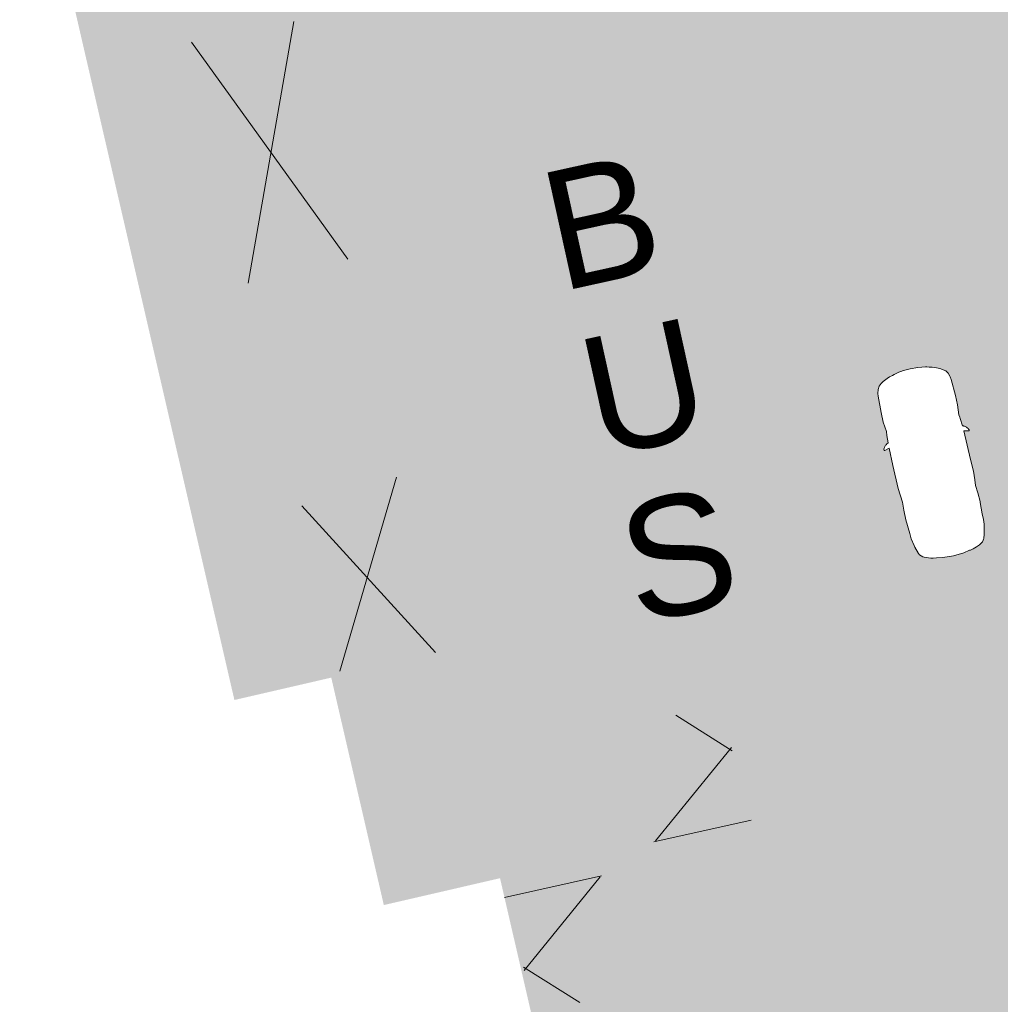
# Model space of a CAD drawing. Header units: metres. Extents: x -862 to 1262, y -354 to 644.
# Tile 209 of 256: x -317 to -293, y 329 to 354. Entities that reach past the tile are written whole.
import ezdxf

# ---------------------------------------------------------------- set-up
doc = ezdxf.new("R2010")
doc.units = ezdxf.units.M
doc.header["$LTSCALE"] = 0.5
doc.set_wipeout_variables(frame=1)
doc.layers.add('BPR_Verkehr_220520', color=7, linetype='Continuous')
doc.styles.add('Arial', font='arial.ttf')

# ---------------------------------------------------------------- blocks, each defined once
blk = doc.blocks.new('Fz_bmw_X5_2011_D-2')
at = {"color": 255, "linetype": 'Continuous', "lineweight": 5, "transparency": 33554687}
blk.add_wipeout([(2.185669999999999, -3.6133099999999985), (2.1640099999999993, -3.575199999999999), (2.1255999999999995, -3.53313), (2.094909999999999, -3.4908300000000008), (2.0694099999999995, -3.468309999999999), (2.0430899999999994, -3.44825), (2.01619, -3.430439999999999), (1.9889599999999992, -3.4147), (1.9616399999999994, -3.4008000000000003), (1.9344799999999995, -3.38856), (1.9177799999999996, -3.383589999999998), (1.8946899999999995, -3.005600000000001), (1.8883699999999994, -2.9398000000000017), (1.8660799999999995, -2.8137399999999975), (1.9198199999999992, -2.30358), (1.924889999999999, -1.8180300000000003), (1.8824699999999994, -0.9809399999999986), (1.8647399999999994, -0.8367199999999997), (1.8586899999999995, -0.806519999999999), (1.8071799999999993, -0.6463699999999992), (1.7200599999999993, -0.5048000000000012), (1.4663999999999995, -0.3167099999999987), (1.2294999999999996, -0.21199999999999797), (1.097979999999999, -0.16646999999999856), (0.9474299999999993, -0.1268799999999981), (0.8481399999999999, -0.09244999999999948), (0.7763799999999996, -0.07655999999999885), (0.587629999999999, -0.04262999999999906), (0.3946699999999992, -0.01875000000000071), (0, 0), (-0.19841000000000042, -0.0046400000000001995), (-0.39453000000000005, -0.018739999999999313), (-0.43227000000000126, -0.022599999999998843), (-0.5873999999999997, -0.04260000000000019), (-0.7760600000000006, -0.07650999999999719), (-0.8480200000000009, -0.09244999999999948), (-0.9469700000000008, -0.1268799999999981), (-1.0975200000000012, -0.16646999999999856), (-1.2370600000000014, -0.21260999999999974), (-1.4659400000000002, -0.3167099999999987), (-1.5892400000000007, -0.38613999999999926), (-1.7198100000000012, -0.5048000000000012), (-1.8069200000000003, -0.6463699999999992), (-1.8644900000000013, -0.8367199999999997), (-1.8822200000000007, -0.9809399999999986), (-1.9246400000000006, -1.8180300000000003), (-1.9195700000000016, -2.30358), (-1.8658300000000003, -2.8137399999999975), (-1.8944300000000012, -3.005600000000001), (-1.9147400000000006, -3.3718699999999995), (-1.9342300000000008, -3.38856), (-1.988700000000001, -3.4147), (-2.0428400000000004, -3.44825), (-2.0691600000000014, -3.468309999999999), (-2.0946600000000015, -3.4908300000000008), (-2.1190900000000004, -3.5160199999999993), (-2.1524200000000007, -3.560789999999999), (-2.1748800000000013, -3.5937399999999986), (-2.1946800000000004, -3.6431799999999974), (-2.197430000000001, -3.6870499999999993), (-2.1940900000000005, -3.7042899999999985), (-2.1770300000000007, -3.714129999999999), (-2.1705400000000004, -3.7128499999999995), (-1.9270300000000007, -3.645599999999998), (-1.9449100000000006, -4.544079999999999), (-1.9373400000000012, -5.73316), (-1.8857900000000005, -6.456580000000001), (-1.9148800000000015, -6.85278), (-1.9229600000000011, -7.3508000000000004), (-1.8837400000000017, -8.075700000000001), (-1.87888, -8.34469), (-1.8124000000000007, -8.709869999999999), (-1.7933500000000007, -8.789169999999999), (-1.6821900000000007, -9.15435), (-1.645890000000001, -9.22494), (-1.584540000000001, -9.29604), (-1.5032100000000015, -9.358089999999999), (-1.4485300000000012, -9.39049), (-1.3401400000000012, -9.44246), (-1.242220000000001, -9.480080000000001), (-1.1355700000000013, -9.51419), (-1.021310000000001, -9.54475), (-0.8584400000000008, -9.570789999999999), (-0.5423200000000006, -9.627400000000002), (0.00030999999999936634, -9.657779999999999), (0.5428699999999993, -9.627400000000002), (0.8586999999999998, -9.570789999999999), (0.8706099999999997, -9.573929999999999), (0.8764799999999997, -9.57443), (0.8883599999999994, -9.573820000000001), (0.8944899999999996, -9.572909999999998), (0.9008199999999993, -9.571729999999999), (1.021559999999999, -9.54475), (1.0500399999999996, -9.53763), (1.2424799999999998, -9.480080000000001), (1.399439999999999, -9.41583), (1.5034599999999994, -9.358089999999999), (1.584809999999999, -9.29604), (1.6461399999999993, -9.22494), (1.6663199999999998, -9.188020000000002), (1.6824399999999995, -9.15435), (1.6999399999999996, -9.109919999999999), (1.7375499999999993, -8.99537), (1.7935999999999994, -8.789169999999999), (1.8126499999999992, -8.709869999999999), (1.8642099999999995, -8.456959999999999), (1.8791299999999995, -8.34469), (1.8839999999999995, -8.216650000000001), (1.8943899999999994, -7.92823), (1.9232199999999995, -7.3508000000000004), (1.9235599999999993, -7.29713), (1.915129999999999, -6.85278), (1.8860399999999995, -6.456580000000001), (1.9178999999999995, -6.185029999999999), (1.9375899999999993, -5.73316), (1.9338599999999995, -5.134039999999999), (1.9250699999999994, -3.6445399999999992), (2.1707899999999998, -3.7128499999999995), (2.19644, -3.6968999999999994), (2.1980999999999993, -3.674509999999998), (2.1973, -3.6586599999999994)], dxfattribs=at)
at = {"color": 9, "linetype": 'Continuous', "lineweight": 5, "transparency": 33554687, "flags": 128}
blk.add_lwpolyline([(2.18567, -3.61331), (2.16401, -3.5752), (2.1256, -3.53313), (2.09491, -3.49083), (2.06941, -3.46831), (2.04309, -3.44825), (2.01619, -3.43044), (1.98896, -3.4147), (1.96164, -3.4008), (1.93448, -3.38856), (1.91778, -3.38359), (1.89469, -3.0056), (1.88837, -2.939800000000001), (1.86608, -2.81374), (1.91982, -2.30358), (1.92489, -1.81803), (1.88247, -0.98094), (1.86474, -0.83672), (1.85869, -0.80652), (1.80718, -0.64637), (1.72006, -0.5048), (1.4664, -0.31671), (1.2295, -0.212), (1.09798, -0.16647), (0.9474300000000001, -0.12688), (0.8481400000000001, -0.09245), (0.7763800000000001, -0.07656), (0.5876300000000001, -0.04263), (0.39467, -0.01875), (0, 0), (-0.19841, -0.00464), (-0.39453, -0.01874), (-0.43227, -0.0226), (-0.5873999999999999, -0.04260000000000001), (-0.7760600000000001, -0.07651000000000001), (-0.8480200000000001, -0.09245), (-0.9469700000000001, -0.12688), (-1.09752, -0.16647), (-1.23706, -0.21261), (-1.46594, -0.31671), (-1.58924, -0.38614), (-1.71981, -0.5048), (-1.80692, -0.64637), (-1.86449, -0.83672), (-1.88222, -0.98094), (-1.92464, -1.81803), (-1.91957, -2.30358), (-1.86583, -2.81374), (-1.89443, -3.0056), (-1.91474, -3.37187), (-1.93423, -3.38856), (-1.9887, -3.4147), (-2.04284, -3.44825), (-2.06916, -3.46831), (-2.09466, -3.49083), (-2.11909, -3.51602), (-2.15242, -3.56079), (-2.17488, -3.59374), (-2.19468, -3.64318), (-2.19743, -3.68705), (-2.19409, -3.70429), (-2.17703, -3.71413), (-2.17054, -3.71285), (-1.92703, -3.6456), (-1.94491, -4.54408), (-1.93734, -5.733160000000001), (-1.88579, -6.456580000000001), (-1.91488, -6.852780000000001), (-1.92296, -7.3508), (-1.88374, -8.075700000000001), (-1.87888, -8.34469), (-1.8124, -8.70987), (-1.79335, -8.78917), (-1.68219, -9.15435), (-1.64589, -9.22494), (-1.58454, -9.296040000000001), (-1.50321, -9.35809), (-1.44853, -9.390490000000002), (-1.34014, -9.44246), (-1.24222, -9.480080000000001), (-1.13557, -9.514190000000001), (-1.02131, -9.54475), (-0.8584400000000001, -9.57079), (-0.54232, -9.627400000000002), (0.00031, -9.65778), (0.5428700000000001, -9.627400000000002), (0.8587, -9.57079), (0.8706100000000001, -9.57393), (0.87648, -9.574430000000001), (0.88836, -9.573820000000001), (0.8944900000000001, -9.57291), (0.9008200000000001, -9.57173), (1.02156, -9.54475), (1.05004, -9.53763), (1.24248, -9.480080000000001), (1.39944, -9.415830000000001), (1.50346, -9.35809), (1.58481, -9.296040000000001), (1.64614, -9.22494), (1.66632, -9.188020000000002), (1.68244, -9.15435), (1.69994, -9.10992), (1.73755, -8.995370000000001), (1.7936, -8.78917), (1.81265, -8.70987), (1.86421, -8.45696), (1.87913, -8.34469), (1.884, -8.216650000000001), (1.89439, -7.928230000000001), (1.92322, -7.3508), (1.92356, -7.297130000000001), (1.91513, -6.852780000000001), (1.88604, -6.456580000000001), (1.9179, -6.18503), (1.93759, -5.733160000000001), (1.93386, -5.134040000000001), (1.92507, -3.64454), (2.17079, -3.71285), (2.19644, -3.6969), (2.1981, -3.67451), (2.1973, -3.65866)], close=True, dxfattribs=at)
at = {"color": 255, "linetype": 'Continuous', "lineweight": 5, "transparency": 33554687}
blk.add_wipeout([(-0.5423184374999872, -9.627401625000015), (0.00030800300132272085, -9.657776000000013), (0.5428741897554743, -9.62740162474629), (0.8586960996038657, -9.570794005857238), (0.87060537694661, -9.573930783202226), (0.8764773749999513, -9.574434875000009), (0.8883581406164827, -9.57382276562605), (0.8944877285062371, -9.572909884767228), (0.9008239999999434, -9.571728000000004), (1.0215574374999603, -9.544748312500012), (1.0500385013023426, -9.537630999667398), (1.2424758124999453, -9.480080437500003), (1.399442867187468, -9.415826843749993), (1.5034594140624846, -9.358088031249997), (1.5848056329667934, -9.29604498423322), (1.6461414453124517, -9.224935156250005), (1.6663199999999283, -9.188016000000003), (1.6824430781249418, -9.154353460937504), (1.6999421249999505, -9.109921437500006), (1.7375549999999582, -8.99537050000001), (1.7935999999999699, -8.789167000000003), (1.8126479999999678, -8.709872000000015), (1.8642080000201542, -8.45695999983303), (1.8791320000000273, -8.34468800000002), (1.8839968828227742, -8.216654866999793), (1.8943920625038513, -7.928229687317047), (1.9232159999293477, -7.350796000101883), (1.9235589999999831, -7.297127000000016), (1.9151274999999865, -6.852778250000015), (1.8860439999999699, -6.456584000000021), (1.91790285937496, -6.185025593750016), (1.9375906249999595, -5.733155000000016), (1.9338631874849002, -5.134035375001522), (1.9250697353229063, -3.6445397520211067), (2.1707880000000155, -3.712851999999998), (2.1964363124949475, -3.696896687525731), (2.1980999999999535, -3.674511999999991), (2.197302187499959, -3.6586612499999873), (2.1856679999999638, -3.613308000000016), (2.164007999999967, -3.575203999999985), (2.125596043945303, -3.533130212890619), (2.0949083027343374, -3.4908327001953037), (2.0694098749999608, -3.468309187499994), (2.043088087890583, -3.4482474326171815), (2.016188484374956, -3.430444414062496), (1.9889566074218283, -3.4146971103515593), (1.9616379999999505, -3.4008024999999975), (1.934478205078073, -3.3885575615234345), (1.9177777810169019, -3.383594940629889), (1.894685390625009, -3.0055995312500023), (1.8883720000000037, -2.939803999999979), (1.8660800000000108, -2.813743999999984), (1.919816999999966, -2.3035785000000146), (1.924894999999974, -1.818026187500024), (1.8824680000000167, -0.9809440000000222), (1.8647400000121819, -0.8367240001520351), (1.858694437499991, -0.8065238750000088), (1.8071764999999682, -0.6463710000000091), (1.7200613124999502, -0.5048046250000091), (1.4664000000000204, -0.31670800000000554), (1.2295020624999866, -0.21200325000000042), (1.0979793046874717, -0.1664726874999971), (0.9474274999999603, -0.12688099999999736), (0.8481419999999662, -0.09245350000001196), (0.7763840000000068, -0.0765559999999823), (0.5876313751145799, -0.042626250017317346), (0.39467200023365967, -0.018751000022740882), (-4.440892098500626e-16, 0), (-0.19840512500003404, -0.004637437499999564), (-0.39452500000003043, -0.018742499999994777), (-0.43227487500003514, -0.022603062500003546), (-0.5873973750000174, -0.042604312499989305), (-0.7760600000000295, -0.07651199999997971), (-0.8480160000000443, -0.09245350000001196), (-0.9469674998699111, -0.12688099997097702), (-1.0975200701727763, -0.1664726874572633), (-1.2370601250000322, -0.2126131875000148), (-1.4659439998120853, -0.31670799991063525), (-1.5892440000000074, -0.3861440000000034), (-1.719809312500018, -0.5048046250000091), (-1.806924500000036, -0.6463710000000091), (-1.86448800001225, -0.8367240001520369), (-1.8822160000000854, -0.9809440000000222), (-1.9246430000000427, -1.818026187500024), (-1.9195650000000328, -2.3035785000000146), (-1.8658280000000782, -2.813743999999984), (-1.894433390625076, -3.005599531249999), (-1.9147431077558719, -3.371867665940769), (-1.9342262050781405, -3.3885575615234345), (-1.9887046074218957, -3.4146971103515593), (-2.04283608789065, -3.4482474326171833), (-2.069157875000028, -3.468309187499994), (-2.0946563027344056, -3.4908327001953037), (-2.119085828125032, -3.5160209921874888), (-2.1524214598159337, -3.5607925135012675), (-2.1748830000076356, -3.5937415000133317), (-2.194684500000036, -3.6431809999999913), (-2.197433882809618, -3.687050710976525), (-2.1940884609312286, -3.704289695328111), (-2.177025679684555, -3.714127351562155), (-2.1705360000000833, -3.712851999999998), (-1.9270303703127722, -3.6456043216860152), (-1.9449120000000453, -4.544075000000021), (-1.9373386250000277, -5.7331550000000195), (-1.8857920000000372, -6.456584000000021), (-1.914875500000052, -6.852778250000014), (-1.922963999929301, -7.350796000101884), (-1.8837448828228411, -8.07570242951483), (-1.8788799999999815, -8.34468800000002), (-1.8123960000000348, -8.709872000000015), (-1.7933480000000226, -8.789167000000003), (-1.6821910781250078, -9.154353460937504), (-1.6458894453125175, -9.224935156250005), (-1.5845383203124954, -9.296044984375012), (-1.5032074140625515, -9.358088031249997), (-1.448532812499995, -9.390492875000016), (-1.340140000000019, -9.442455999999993), (-1.2422238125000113, -9.480080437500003), (-1.135567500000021, -9.514188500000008), (-1.0213054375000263, -9.544748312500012), (-0.8584440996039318, -9.570794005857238)], dxfattribs=at)
at = {"color": 9, "linetype": 'Continuous', "lineweight": 5, "transparency": 33554687, "flags": 128}
blk.add_lwpolyline([(-0.5423184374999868, -9.627401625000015), (0.0003080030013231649, -9.657776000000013), (0.5428741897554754, -9.627401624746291), (0.858696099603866, -9.57079400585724), (0.8706053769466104, -9.573930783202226), (0.8764773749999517, -9.574434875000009), (0.8883581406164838, -9.573822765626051), (0.8944877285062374, -9.57290988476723), (0.9008239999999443, -9.571728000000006), (1.021557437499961, -9.544748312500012), (1.050038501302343, -9.5376309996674), (1.242475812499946, -9.480080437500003), (1.399442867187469, -9.415826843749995), (1.503459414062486, -9.358088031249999), (1.584805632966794, -9.29604498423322), (1.646141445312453, -9.224935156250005), (1.666319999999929, -9.188016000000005), (1.682443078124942, -9.154353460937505), (1.699942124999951, -9.109921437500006), (1.737554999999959, -8.995370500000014), (1.793599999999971, -8.789167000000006), (1.812647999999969, -8.709872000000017), (1.864208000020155, -8.456959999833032), (1.879132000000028, -8.344688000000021), (1.883996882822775, -8.216654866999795), (1.894392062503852, -7.928229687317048), (1.923215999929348, -7.350796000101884), (1.923558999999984, -7.297127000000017), (1.915127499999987, -6.852778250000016), (1.886043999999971, -6.456584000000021), (1.917902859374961, -6.185025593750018), (1.93759062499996, -5.733155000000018), (1.933863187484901, -5.134035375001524), (1.925069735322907, -3.644539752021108), (2.170788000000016, -3.712851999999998), (2.196436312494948, -3.696896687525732), (2.198099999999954, -3.674511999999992), (2.19730218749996, -3.658661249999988), (2.185667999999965, -3.613308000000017), (2.164007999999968, -3.575203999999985), (2.125596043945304, -3.533130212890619), (2.094908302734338, -3.490832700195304), (2.069409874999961, -3.468309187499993), (2.043088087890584, -3.448247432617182), (2.016188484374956, -3.430444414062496), (1.988956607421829, -3.414697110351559), (1.961637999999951, -3.400802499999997), (1.934478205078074, -3.388557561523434), (1.917777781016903, -3.38359494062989), (1.89468539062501, -3.005599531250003), (1.888372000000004, -2.939803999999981), (1.866080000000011, -2.813743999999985), (1.919816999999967, -2.303578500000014), (1.924894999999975, -1.818026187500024), (1.882468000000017, -0.980944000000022), (1.864740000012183, -0.8367240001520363), (1.858694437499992, -0.8065238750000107), (1.807176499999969, -0.6463710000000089), (1.720061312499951, -0.5048046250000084), (1.466400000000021, -0.3167080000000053), (1.229502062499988, -0.2120032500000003), (1.097979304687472, -0.1664726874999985), (0.9474274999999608, -0.1268809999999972), (0.8481419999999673, -0.09245350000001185), (0.7763840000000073, -0.07655599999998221), (0.5876313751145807, -0.04262625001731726), (0.3946720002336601, -0.0187510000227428), (0, 0), (-0.1984051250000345, -0.0046374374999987), (-0.39452500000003, -0.01874249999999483), (-0.4322748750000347, -0.02260306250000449), (-0.5873973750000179, -0.04260431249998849), (-0.7760600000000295, -0.0765119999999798), (-0.8480160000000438, -0.09245350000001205), (-0.9469674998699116, -0.1268809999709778), (-1.097520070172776, -0.1664726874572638), (-1.237060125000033, -0.212613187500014), (-1.465943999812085, -0.3167079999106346), (-1.589244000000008, -0.3861440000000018), (-1.719809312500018, -0.5048046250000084), (-1.806924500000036, -0.6463710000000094), (-1.86448800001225, -0.8367240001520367), (-1.882216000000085, -0.9809440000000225), (-1.924643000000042, -1.818026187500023), (-1.919565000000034, -2.303578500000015), (-1.865828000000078, -2.813743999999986), (-1.894433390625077, -3.00559953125), (-1.914743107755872, -3.371867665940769), (-1.93422620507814, -3.388557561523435), (-1.988704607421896, -3.41469711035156), (-2.042836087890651, -3.448247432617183), (-2.069157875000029, -3.468309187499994), (-2.094656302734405, -3.490832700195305), (-2.119085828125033, -3.51602099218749), (-2.152421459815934, -3.56079251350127), (-2.174883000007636, -3.593741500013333), (-2.194684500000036, -3.643180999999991), (-2.197433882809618, -3.687050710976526), (-2.194088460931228, -3.704289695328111), (-2.177025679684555, -3.714127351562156), (-2.170536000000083, -3.712851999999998), (-1.927030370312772, -3.645604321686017), (-1.944912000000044, -4.544075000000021), (-1.937338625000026, -5.73315500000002), (-1.885792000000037, -6.456584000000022), (-1.914875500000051, -6.852778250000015), (-1.9229639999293, -7.350796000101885), (-1.883744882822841, -8.075702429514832), (-1.87887999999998, -8.344688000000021), (-1.812396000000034, -8.709872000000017), (-1.793348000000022, -8.789167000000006), (-1.682191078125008, -9.154353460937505), (-1.645889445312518, -9.224935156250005), (-1.584538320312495, -9.296044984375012), (-1.503207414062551, -9.358088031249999), (-1.448532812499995, -9.390492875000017), (-1.340140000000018, -9.442455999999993), (-1.242223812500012, -9.480080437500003), (-1.13556750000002, -9.51418850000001), (-1.021305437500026, -9.544748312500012), (-0.8584440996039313, -9.57079400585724), (-0.5423184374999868, -9.627401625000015)], close=True, dxfattribs=at)

msp = doc.modelspace()

# ---------------------------------------------------------------- hatches: boundary and pattern name
at = {"layer": 'BPR_Verkehr_220520', "linetype": 'Continuous', "lineweight": 0, "true_color": 0xe4e6e5, "transparency": 33554687}
h = msp.add_hatch(color=254, dxfattribs=at)
h.paths.add_polyline_path([(-303.4797761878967, 401.8853854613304), (-310.8170127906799, 396.9319987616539), (-310.6337206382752, 396.6727290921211), (-310.4644007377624, 396.404126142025), (-310.3095272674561, 396.1269421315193), (-310.1695339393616, 395.8419532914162), (-310.044812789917, 395.5499577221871), (-309.9357131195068, 395.2517731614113), (-309.8425404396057, 394.9482346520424), (-309.7655556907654, 394.6401922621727), (-309.648753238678, 394.0427515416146), (-309.5623988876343, 393.4401562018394), (-309.5067150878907, 392.8339569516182), (-309.4818451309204, 392.225713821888), (-309.4878530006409, 391.6169921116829), (-309.5247232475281, 391.0093583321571), (-309.592361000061, 390.4043762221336), (-309.6905921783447, 389.8036026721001), (-309.6976744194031, 389.7665800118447), (-309.7048729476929, 389.7295796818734), (-309.7121876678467, 389.6926021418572), (-309.7196184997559, 389.6556477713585), (-309.7271653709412, 389.6187169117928), (-309.7348282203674, 389.5818099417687), (-309.7426069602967, 389.5449272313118), (-309.7505015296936, 389.508069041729), (-309.7920676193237, 389.3226168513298), (-309.8365653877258, 389.1378461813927), (-309.8839838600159, 388.9538034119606), (-309.9343111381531, 388.7705347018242), (-309.9875345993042, 388.5880860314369), (-310.0436408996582, 388.4065031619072), (-310.1026159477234, 388.2258316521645), (-310.1644449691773, 388.0461168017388), (-310.2051324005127, 387.9303766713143), (-310.2455357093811, 387.814537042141), (-310.2856546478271, 387.698598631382), (-310.3254889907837, 387.5825621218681), (-310.3650384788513, 387.4664282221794), (-310.4043028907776, 387.3501976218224), (-310.4432819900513, 387.2338710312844), (-310.4819755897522, 387.1174491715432), (-310.505491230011, 387.0462247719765), (-310.5289000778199, 386.9749649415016), (-310.5522020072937, 386.9036700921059), (-310.575396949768, 386.8323403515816), (-310.5984848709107, 386.7609759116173), (-310.6214657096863, 386.6895769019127), (-310.6443394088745, 386.6181435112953), (-310.6671058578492, 386.546676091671), (-310.7010523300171, 386.4394179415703), (-310.7347573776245, 386.3320836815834), (-310.76822082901, 386.22467385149), (-310.8014424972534, 386.1171889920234), (-310.8344222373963, 386.0096296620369), (-310.8671598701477, 385.9019963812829), (-310.8996552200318, 385.7942897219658), (-310.9319081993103, 385.6865102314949), (-310.9319083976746, 385.6865095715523), (-310.9426064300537, 385.6505637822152), (-310.9532775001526, 385.6146099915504), (-310.9639216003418, 385.5786482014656), (-310.9745387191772, 385.5426784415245), (-310.9851288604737, 385.5067007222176), (-310.9956919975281, 385.470715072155), (-311.0062281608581, 385.434721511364), (-311.0167373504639, 385.3987199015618), (-311.0341951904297, 385.3386906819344), (-311.0515780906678, 385.2786397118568), (-311.0688858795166, 385.2185670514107), (-311.0861185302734, 385.1584728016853), (-311.1032760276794, 385.0983570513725), (-311.1203583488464, 385.038219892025), (-311.1373654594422, 384.9780614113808), (-311.1542973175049, 384.9178817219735), (-311.2365705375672, 384.6212550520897), (-311.3170159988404, 384.3241276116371), (-311.3956306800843, 384.0265105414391), (-311.4724115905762, 383.7284151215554), (-311.5473558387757, 383.4298526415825), (-311.6204605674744, 383.1308344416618), (-311.6917230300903, 382.8313718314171), (-311.7611405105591, 382.5314761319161), (-312.3761550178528, 379.3245796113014), (-312.7871165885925, 376.0852067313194), (-312.9923697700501, 372.8263269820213), (-312.9910926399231, 369.5609901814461), (-312.7832903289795, 366.3022719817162), (-312.3697949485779, 363.0632215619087), (-311.752262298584, 359.85680931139), (-310.9331652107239, 356.6958749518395), (-292.7176882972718, 277.8508259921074), (-292.5287549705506, 276.3930213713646), (-292.6277964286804, 274.9263657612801), (-293.0110155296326, 273.507200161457), (-293.6636905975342, 272.1900429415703), (-294.5607486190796, 271.0254937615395), (-295.6677283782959, 270.0582896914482), (-296.9421043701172, 269.3255866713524), (-298.3349204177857, 268.8555320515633), (-303.2062849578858, 267.7286746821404), (-301.9103989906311, 262.1266054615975), (-293.1428261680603, 264.1547443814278), (-291.5460750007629, 264.6685021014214), (-290.0576590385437, 265.4419225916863), (-288.7194557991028, 266.453245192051), (-287.5691164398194, 267.6740157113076), (-286.6390064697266, 269.0698870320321), (-285.9552950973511, 270.6015854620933), (-285.5372189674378, 272.2260157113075), (-285.3965408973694, 273.897473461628), (-285.4005679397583, 274.1812419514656), (-285.4126458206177, 274.4647819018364), (-285.4327648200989, 274.7478649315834), (-285.4609087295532, 275.0302630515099), (-285.4970548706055, 275.3117488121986), (-285.5411741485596, 275.5920955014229), (-285.5932310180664, 275.8710773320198), (-285.6531833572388, 276.1484696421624), (-303.5793727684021, 353.7413479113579), (-303.6452081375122, 354.0302133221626), (-303.7093306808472, 354.3194637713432), (-303.771738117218, 354.6090890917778), (-303.8324282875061, 354.8990791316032), (-303.8913990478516, 355.1894237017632), (-303.9486483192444, 355.4801126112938), (-304.0041741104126, 355.7711356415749), (-304.0579749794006, 356.0624824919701), (-304.2867927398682, 357.4301081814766), (-304.477598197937, 358.8035531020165), (-304.6302445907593, 360.181760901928), (-304.744614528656, 361.5636716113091), (-304.820620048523, 362.9482223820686), (-304.8582026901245, 364.3343483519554), (-304.8573335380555, 365.7209834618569), (-304.8180132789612, 367.1070612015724), (-304.7845119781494, 367.7893959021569), (-304.7416911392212, 368.4712091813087), (-304.689558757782, 369.1523737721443), (-304.6281245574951, 369.8327624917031), (-304.5574000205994, 370.5122483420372), (-304.477398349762, 371.1907044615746), (-304.3881344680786, 371.8680042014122), (-304.2896256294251, 372.544021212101), (-304.2543998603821, 372.7712005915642), (-304.218129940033, 372.9982154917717), (-304.180816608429, 373.2250612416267), (-304.1424606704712, 373.451733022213), (-304.1030629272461, 373.6782260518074), (-304.0626242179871, 373.9045355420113), (-304.0211453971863, 374.1306567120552), (-303.9786273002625, 374.3565849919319), (-303.97862707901, 374.3565861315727), (-303.9721388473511, 374.3905678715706), (-303.9656271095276, 374.4245451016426), (-303.9590918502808, 374.4585178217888), (-303.9525331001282, 374.4924860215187), (-303.9459508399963, 374.5264496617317), (-303.9393450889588, 374.5604087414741), (-303.932715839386, 374.5943632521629), (-303.9260630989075, 374.6283131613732), (-303.9260628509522, 374.6283144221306), (-303.9043081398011, 374.7384744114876), (-303.8823060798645, 374.848585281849), (-303.8600567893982, 374.9586464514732), (-303.8375603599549, 375.0686573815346), (-303.8148169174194, 375.1786175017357), (-303.791826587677, 375.2885262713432), (-303.7685894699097, 375.398383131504), (-303.7451057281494, 375.5081875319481), (-303.7451055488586, 375.5081883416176), (-303.7325767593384, 375.5662820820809), (-303.7199789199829, 375.6243608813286), (-303.7073120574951, 375.68242467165), (-303.6945761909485, 375.7404733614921), (-303.6817713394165, 375.7985068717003), (-303.668897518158, 375.8565251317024), (-303.655954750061, 375.9145280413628), (-303.6429430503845, 375.9725155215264), (-303.6429428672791, 375.9725163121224), (-303.5539861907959, 376.3606303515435), (-303.4619428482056, 376.7480239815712), (-303.3668173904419, 377.1346723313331), (-303.2686158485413, 377.5205508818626), (-303.1673444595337, 377.9056351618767), (-303.0630096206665, 378.2899007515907), (-302.955617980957, 378.6733232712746), (-302.8451763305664, 379.0558784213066), (-302.8007215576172, 379.2067144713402), (-302.7557927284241, 379.3574099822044), (-302.7103901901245, 379.5079634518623), (-302.6645143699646, 379.6583733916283), (-302.6181657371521, 379.8086383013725), (-302.5713447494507, 379.9587567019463), (-302.5240518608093, 380.1087271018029), (-302.4762875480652, 380.2585480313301), (-302.3731011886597, 380.5767927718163), (-302.2677877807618, 380.8943398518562), (-302.1603519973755, 381.2111751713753), (-302.0507986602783, 381.5272845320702), (-301.9391326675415, 381.8426537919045), (-301.8253590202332, 382.1572688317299), (-301.7094828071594, 382.4711155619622), (-301.5915092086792, 382.7841799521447), (-301.5512646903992, 382.8895452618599), (-301.5107825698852, 382.9948195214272), (-301.470063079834, 383.10000218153), (-301.4291063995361, 383.2050927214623), (-301.3879127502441, 383.3100905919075), (-301.3464823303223, 383.4149952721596), (-301.3048153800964, 383.5198062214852), (-301.2629124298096, 383.6245230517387), (-301.2416081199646, 383.6775016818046), (-301.2202434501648, 383.730455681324), (-301.1988183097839, 383.7833852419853), (-301.1773327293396, 383.8362902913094), (-301.1557867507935, 383.8891707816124), (-301.1341804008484, 383.9420266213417), (-301.1125136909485, 383.9948577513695), (-301.0907864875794, 384.0476645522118), (-301.0353756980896, 384.1821192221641), (-300.900276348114, 384.509938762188), (-300.7940251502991, 384.7608011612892), (-300.6829125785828, 385.0095485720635), (-300.5669807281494, 385.2560867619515), (-300.4462734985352, 385.5003223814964), (-300.3208365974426, 385.7421629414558), (-300.1907175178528, 385.9815168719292), (-300.055965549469, 386.2182935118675), (-299.9166316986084, 386.4524032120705), (-299.8964352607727, 386.4854949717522), (-299.8761472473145, 386.518530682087), (-299.855767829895, 386.5515100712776), (-299.8352971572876, 386.5844329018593), (-299.8147353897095, 386.6172989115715), (-299.794082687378, 386.6501078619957), (-299.7733392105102, 386.6828594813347), (-299.7525051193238, 386.7155535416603), (-299.7172887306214, 386.7703671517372), (-299.6818176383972, 386.8250162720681), (-299.6460926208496, 386.8794997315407), (-299.6101144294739, 386.9338163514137), (-299.5738838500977, 386.9879649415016), (-299.5374016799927, 387.0419443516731), (-299.5006686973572, 387.0957533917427), (-299.4636860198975, 387.1493911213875), (-299.3115536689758, 387.3645836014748), (-299.1553976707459, 387.5768743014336), (-298.9952733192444, 387.7861880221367), (-298.8312373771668, 387.9924505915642), (-298.6633479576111, 388.1955889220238), (-298.4916645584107, 388.3955310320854), (-298.3162480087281, 388.5922060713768), (-298.1371604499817, 388.7855443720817), (-298.0026821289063, 388.9260418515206), (-297.8662653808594, 389.064657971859), (-297.7279362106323, 389.2013656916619), (-297.5877213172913, 389.3361386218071), (-297.4456477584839, 389.4689507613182), (-297.3017429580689, 389.5997764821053), (-297.1560346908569, 389.7285905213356), (-297.0085510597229, 389.8553680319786), (-297.0085638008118, 389.8554265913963), (-299.0959223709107, 399.446275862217), (-299.0902463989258, 399.4475111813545), (-299.7388674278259, 399.5074873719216), (-300.3758486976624, 399.6437270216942), (-300.9922554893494, 399.8543191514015), (-301.5794416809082, 400.13630986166), (-302.1291709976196, 400.4857437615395), (-302.6337325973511, 400.8977194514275), (-303.0860491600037, 401.366458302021)])
h.paths.add_polyline_path([(-309.1080888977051, 375.2078616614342), (-307.7713179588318, 374.4688408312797), (-307.8088839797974, 374.2565627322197), (-307.8455983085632, 374.0441356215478), (-307.881460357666, 373.8315629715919), (-307.9164695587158, 373.6188481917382), (-307.9506253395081, 373.4059947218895), (-307.9839271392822, 373.193005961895), (-308.0163744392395, 372.9798853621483), (-308.0479667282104, 372.7666362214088), (-308.0748871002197, 372.6564889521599), (-308.1220494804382, 372.5533733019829), (-308.1877695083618, 372.4609719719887), (-308.2697000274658, 372.3825850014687), (-308.3649149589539, 372.3210119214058), (-308.4700137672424, 372.2784517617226), (-308.5812429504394, 372.2564245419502), (-308.6946300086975, 372.2557169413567), (-308.8061253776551, 372.276354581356), (-308.9117471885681, 372.3175996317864), (-309.0077231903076, 372.3779795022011), (-309.0906256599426, 372.4553377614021), (-309.1574938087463, 372.5469116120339), (-309.2059394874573, 372.6494305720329), (-309.2342324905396, 372.7592332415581), (-309.2413623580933, 372.8723981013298), (-309.2311662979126, 373.1646588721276), (-309.2191224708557, 373.4568493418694), (-309.2052313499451, 373.7489578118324), (-309.1894934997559, 374.0409726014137), (-309.1719095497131, 374.3328820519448), (-309.1524801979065, 374.6246744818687), (-309.1312062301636, 374.9163382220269)])
h.paths.add_polyline_path([(-305.1513511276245, 391.8016033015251), (-305.0411450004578, 391.7910095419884), (-304.9359719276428, 391.7564227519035), (-304.6580613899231, 391.6329246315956), (-304.3776219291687, 391.5152820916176), (-304.0947769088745, 391.4035468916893), (-303.8096507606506, 391.2977681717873), (-303.5223689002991, 391.1979924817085), (-303.2330576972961, 391.1042636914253), (-302.941844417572, 391.0166230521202), (-302.648857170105, 390.9351090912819), (-302.5718344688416, 390.9076258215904), (-302.5003220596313, 390.8679546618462), (-302.4362329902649, 390.8171568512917), (-302.3812817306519, 390.7565913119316), (-302.3369382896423, 390.6878782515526), (-302.3043889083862, 390.6128558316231), (-302.2845043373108, 390.5335309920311), (-302.2778165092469, 390.4520257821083), (-302.2784132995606, 390.4276038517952), (-302.2802022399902, 390.4032402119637), (-302.2831790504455, 390.3789930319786), (-302.2873366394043, 390.354920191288), (-302.2926650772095, 390.3310791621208), (-302.2991516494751, 390.3075268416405), (-302.3067808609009, 390.2843194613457), (-302.3155345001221, 390.2615124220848), (-304.9650530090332, 383.8324369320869), (-305.8861090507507, 381.5974879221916), (-307.649013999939, 382.5720927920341), (-305.631262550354, 391.412915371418), (-305.5948280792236, 391.5174628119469), (-305.5362799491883, 391.6114294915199), (-305.4584881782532, 391.690208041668), (-305.3652669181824, 391.7499359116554), (-305.2611868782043, 391.7876846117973)])
at = {"layer": 'BPR_Verkehr_220520', "linetype": 'Continuous', "lineweight": 0, "true_color": 0xece5cf, "transparency": 33554687}
h = msp.add_hatch(color=254, dxfattribs=at)
edge = h.paths.add_edge_path()
edge.add_arc((-287.288721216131, 363.1924334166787), 29.99999999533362, 177.7108439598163, 193.0087361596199)
edge.add_line((-316.5187938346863, 356.4394448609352), (-315.6090946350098, 352.5018439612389))
edge.add_line((-315.6090946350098, 352.5018439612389), (-313.1732552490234, 353.0645930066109))
edge.add_line((-313.1732552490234, 353.0645930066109), (-314.0829544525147, 357.0021939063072))
edge.add_line((-314.0829544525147, 357.0021939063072), (-314.0829544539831, 357.0021939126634))
edge.add_arc((-287.2887212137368, 363.1924334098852), 27.49999999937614, 180.5780069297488, 193.0087361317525, ccw=False)
edge.add_line((-314.7873218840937, 362.9150147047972), (-314.7873218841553, 362.9150147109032))
edge.add_line((-314.7873218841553, 362.9150147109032), (-312.3554420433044, 363.3138552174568))
edge.add_arc((-263.0146149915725, 371.4059986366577), 49.99999999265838, 174.0288796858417, 189.3138791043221, ccw=False)
edge.add_line((-312.7433377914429, 376.6073569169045), (-316.7607393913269, 376.9997510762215))
edge.add_line((-316.7607393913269, 376.9997510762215), (-317.2647803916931, 364.3907138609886))
at = {"layer": 'BPR_Verkehr_220520', "linetype": 'Continuous', "lineweight": 0, "true_color": 0xe4e6e5, "transparency": 33554687}
h = msp.add_hatch(color=254, dxfattribs=at)
edge = h.paths.add_edge_path()
edge.add_arc((-301.1062515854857, 356.5985132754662), 2.999999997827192, 69.84513208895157, 108.0882350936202, ccw=False)
edge.add_line((-300.0725750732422, 359.414807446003), (-298.3599199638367, 358.786204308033))
edge.add_arc((-299.3935964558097, 355.9699101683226), 2.999999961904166, 51.896700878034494, 69.84513224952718, ccw=False)
edge.add_arc((-299.3935964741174, 355.9699101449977), 2.999999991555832, 13.008735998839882, 51.89670087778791, ccw=False)
edge.add_line((-296.4705892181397, 356.6452089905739), (-282.8957268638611, 297.8868963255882))
edge.add_line((-282.8957268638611, 297.8868963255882), (-282.7785992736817, 297.3799136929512))
edge.add_line((-282.7785992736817, 297.3799136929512), (-281.9723163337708, 293.8899464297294))
edge.add_line((-281.9723163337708, 293.8899464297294), (-281.6264697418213, 292.3929616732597))
edge.add_line((-281.6264697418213, 292.3929616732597), (-281.6264697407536, 292.3929616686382))
edge.add_arc((-286.0109806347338, 291.3800133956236), 4.499999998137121, 4.092726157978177e-12, 13.008736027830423, ccw=False)
edge.add_line((-281.5109806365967, 291.3800133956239), (-281.5109806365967, 291.3800133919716))
edge.add_line((-281.5109806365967, 291.3800133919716), (-281.5109806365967, 291.380013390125))
edge.add_arc((-286.0109806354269, 291.380013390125), 4.499999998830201, 318.60000000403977, 360, ccw=False)
edge.add_line((-282.6354808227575, 288.4041099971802), (-282.6354808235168, 288.4041099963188))
edge.add_line((-282.6354808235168, 288.4041099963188), (-284.6970222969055, 286.0657502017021))
edge.add_arc((-286.1972444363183, 287.3883739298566), 1.999999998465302, 193.0087361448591, 318.60000005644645, ccw=False)
edge.add_line((-288.1459159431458, 286.9381746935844), (-285.7528107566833, 276.5797033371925))
edge.add_line((-285.7528107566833, 276.5797033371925), (-285.7528107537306, 276.5797033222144))
edge.add_arc((-280.8472252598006, 277.5467768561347), 5.000000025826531, 191.1521299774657, 194.8653426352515)
edge.add_line((-285.6798824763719, 276.2640358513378), (-285.6798824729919, 276.2640358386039))
edge.add_line((-285.6798824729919, 276.2640358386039), (-285.6712847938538, 276.2655394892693))
edge.add_arc((-279.7609918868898, 277.2991920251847), 5.999999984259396, 168.7384700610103, 189.9201433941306, ccw=False)
edge.add_line((-285.645467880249, 278.4709181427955), (-285.6454678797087, 278.470918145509))
edge.add_arc((-279.7609918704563, 277.2991920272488), 5.999999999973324, 138.600000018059, 168.7384700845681, ccw=False)
edge.add_line((-284.2616582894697, 281.2670632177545), (-284.2616582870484, 281.267063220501))
edge.add_line((-284.2616582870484, 281.267063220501), (-277.2906371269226, 289.174134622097))
edge.add_line((-277.2906371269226, 289.174134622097), (-291.942034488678, 352.5921910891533))
edge.add_line((-291.942034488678, 352.5921910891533), (-293.0183729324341, 357.2510840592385))
edge.add_line((-293.0183729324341, 357.2510840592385), (-293.4867257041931, 359.2783324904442))
edge.add_arc((-296.409732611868, 358.6030337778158), 2.999999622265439, 13.00873502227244, 21.2536371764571)
edge.add_arc((-296.4097329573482, 358.6030336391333), 2.999999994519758, 21.25363725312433, 69.84513216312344)
edge.add_line((-295.3760564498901, 361.4193278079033), (-302.8543640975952, 364.1641230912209))
edge.add_arc((-301.8206875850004, 366.9804172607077), 2.999999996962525, 177.5805598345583, 249.8451320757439, ccw=False)
edge.add_arc((-254.8625852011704, 364.9963288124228), 49.99999985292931, 177.5805598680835, 189.6926665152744)
edge.add_arc((-254.8625918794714, 364.996327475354), 49.99999304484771, 189.6926662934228, 190.2927038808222)
edge.add_arc((-301.1062515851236, 356.5985132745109), 2.999999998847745, 108.0882350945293, 190.2927040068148, ccw=False)
at = {"layer": 'BPR_Verkehr_220520', "linetype": 'Continuous', "lineweight": 0, "true_color": 0xd0ced1, "transparency": 33554687}
h = msp.add_hatch(color=254, dxfattribs=at)
edge = h.paths.add_edge_path()
edge.add_line((-314.7873218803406, 362.9150147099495), (-314.7873218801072, 362.9150146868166))
edge.add_arc((-287.2887212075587, 363.1924333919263), 27.50000000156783, 180.5780069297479, 193.0087360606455)
edge.add_line((-314.0829544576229, 357.0021939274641), (-314.0829544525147, 357.0021939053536))
edge.add_line((-314.0829544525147, 357.0021939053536), (-308.1395720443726, 331.276472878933))
edge.add_line((-308.1395720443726, 331.276472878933), (-305.2165647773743, 331.9517717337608))
edge.add_line((-305.2165647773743, 331.9517717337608), (-311.7314026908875, 360.1510177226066))
edge.add_arc((-263.0146161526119, 371.405998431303), 49.99999881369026, 189.3138790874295, 193.0087362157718, ccw=False)
edge.add_line((-312.3554420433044, 363.3138552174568), (-314.7873218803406, 362.9150147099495))
at = {"layer": 'BPR_Verkehr_220520', "linetype": 'Continuous', "lineweight": 0, "true_color": 0xece5cf, "transparency": 33554687}
h = msp.add_hatch(color=254, dxfattribs=at)
edge = h.paths.add_edge_path()
edge.add_line((-296.672642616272, 334.9520040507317), (-299.9755318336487, 349.2484434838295))
edge.add_line((-299.9755318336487, 349.2484434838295), (-297.4617455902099, 349.8292004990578))
edge.add_line((-297.4617455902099, 349.8292004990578), (-297.3491957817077, 349.3420326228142))
edge.add_line((-297.3491957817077, 349.3420326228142), (-297.3491957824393, 349.3420326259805))
edge.add_arc((-296.8620279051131, 349.4545824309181), 0.4999999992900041, 103.00873616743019, 193.008735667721, ccw=False)
edge.add_line((-296.9745777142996, 349.9417503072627), (-296.9745777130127, 349.94175030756))
edge.add_line((-296.9745777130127, 349.94175030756), (-295.5130740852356, 350.2793997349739))
edge.add_arc((-295.6256238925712, 350.7665676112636), 0.499999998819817, 283.008735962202, 373.0087360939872)
edge.add_line((-295.1384560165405, 350.8791174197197), (-296.3445587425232, 356.0996905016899))
edge.add_line((-296.3445587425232, 356.0996905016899), (-296.4705892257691, 356.6452089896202))
edge.add_arc((-299.3935964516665, 355.9699101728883), 2.999999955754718, 13.00873559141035, 51.89670088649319)
edge.add_arc((-299.3935964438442, 355.9699101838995), 2.999999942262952, 51.89670087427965, 69.84513235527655)
edge.add_line((-298.3599199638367, 358.7862043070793), (-300.0725750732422, 359.4148074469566))
edge.add_line((-300.0725750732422, 359.4148074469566), (-300.0725750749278, 359.4148074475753))
edge.add_arc((-301.1062515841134, 356.5985132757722), 2.999999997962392, 69.84513215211, 108.0882351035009)
edge.add_line((-302.0376953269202, 359.4502517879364), (-302.0376953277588, 359.4502517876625))
edge.add_line((-302.0376953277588, 359.4502517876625), (-302.0376953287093, 359.450251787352))
edge.add_arc((-301.1062515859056, 356.5985132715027), 3.000000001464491, 108.0882350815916, 190.2927039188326)
edge.add_line((-304.0579749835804, 356.0624824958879), (-304.0579749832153, 356.0624824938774))
edge.add_line((-304.0579749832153, 356.0624824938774), (-304.0579749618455, 356.0624823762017))
edge.add_arc((-254.8625850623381, 364.9963288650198), 50.00000000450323, 190.2927041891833, 193.0087360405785)
edge.add_line((-303.5793727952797, 353.7413480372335), (-303.5793727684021, 353.7413479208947))
edge.add_line((-303.5793727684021, 353.7413479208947), (-298.8833823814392, 333.4149192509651))
edge.add_line((-298.8833823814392, 333.4149192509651), (-297.4218787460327, 333.7525686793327))
edge.add_line((-297.4218787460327, 333.7525686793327), (-296.672642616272, 334.9520040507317))
at = {"layer": 'BPR_Verkehr_220520', "linetype": 'Continuous', "lineweight": 0, "true_color": 0xd8e7d2, "transparency": 33554687}
h = msp.add_hatch(color=254, dxfattribs=at)
edge = h.paths.add_edge_path()
edge.add_line((-296.9745777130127, 349.94175030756), (-296.9745777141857, 349.941750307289))
edge.add_arc((-296.8620279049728, 349.4545824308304), 0.4999999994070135, 103.0087361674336, 193.0087356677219)
edge.add_line((-297.3491957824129, 349.3420326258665), (-297.3491957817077, 349.3420326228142))
edge.add_line((-297.3491957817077, 349.3420326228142), (-291.2754408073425, 323.051998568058))
edge.add_arc((-290.788272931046, 323.1645483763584), 0.4999999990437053, 193.0087360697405, 283.0087361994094)
edge.add_line((-290.6757231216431, 322.6773805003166), (-289.2142194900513, 323.0150299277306))
edge.add_arc((-289.1016696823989, 322.5278620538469), 0.499999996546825, 13.008735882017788, 103.00873605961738, ccw=False)
edge.add_line((-288.6145018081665, 322.6404118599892), (-295.1384560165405, 350.8791174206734))
edge.add_line((-295.1384560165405, 350.8791174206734), (-295.1384560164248, 350.8791174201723))
edge.add_arc((-295.6256238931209, 350.7665676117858), 0.4999999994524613, -76.99126393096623, 13.008736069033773, ccw=False)
edge.add_line((-295.5130740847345, 350.2793997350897), (-295.5130740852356, 350.2793997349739))
edge.add_line((-295.5130740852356, 350.2793997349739), (-296.9745777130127, 349.94175030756))
at = {"layer": 'BPR_Verkehr_220520', "linetype": 'Continuous', "lineweight": 0, "true_color": 0xb8d2a6, "transparency": 33554687}
h = msp.add_hatch(color=9, dxfattribs=at)
edge = h.paths.add_edge_path()
edge.add_line((-284.6332553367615, 294.301533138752), (-289.6997434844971, 316.231648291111))
edge.add_arc((-289.2125756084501, 316.344198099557), 0.4999999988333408, 103.00873596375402, 193.0087360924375, ccw=False)
edge.add_line((-289.325125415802, 316.8313659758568), (-287.8636217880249, 317.1690154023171))
edge.add_arc((-287.9761715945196, 317.6561832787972), 0.4999999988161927, 283.0087358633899, 373.0087365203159)
edge.add_line((-287.4890037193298, 317.7687330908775), (-288.6145018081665, 322.6404118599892))
edge.add_arc((-289.101669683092, 322.5278620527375), 0.4999999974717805, 13.00873598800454, 103.0087359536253)
edge.add_line((-289.2142194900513, 323.0150299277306), (-290.6757231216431, 322.6773805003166))
edge.add_line((-290.6757231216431, 322.6773805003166), (-290.675723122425, 322.677380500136))
edge.add_arc((-290.7882729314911, 323.1645483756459), 0.4999999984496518, 193.0087360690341, 283.0087361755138, ccw=False)
edge.add_line((-291.2754408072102, 323.0519985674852), (-291.2754408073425, 323.051998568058))
edge.add_line((-291.2754408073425, 323.051998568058), (-297.3491957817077, 349.3420326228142))
edge.add_line((-297.3491957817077, 349.3420326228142), (-297.4617455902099, 349.8292004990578))
edge.add_line((-297.4617455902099, 349.8292004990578), (-299.9755318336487, 349.2484434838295))
edge.add_line((-299.9755318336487, 349.2484434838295), (-296.672642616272, 334.9520040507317))
edge.add_line((-296.672642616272, 334.9520040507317), (-297.4218787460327, 333.7525686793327))
edge.add_line((-297.4218787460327, 333.7525686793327), (-298.8833823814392, 333.4149192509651))
edge.add_line((-298.8833823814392, 333.4149192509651), (-288.1459159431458, 286.9381746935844))
edge.add_arc((-286.1972444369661, 287.3883739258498), 1.999999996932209, 193.0087360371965, 318.6000001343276)
edge.add_line((-284.6970222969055, 286.0657502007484), (-282.6354808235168, 288.4041099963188))
edge.add_line((-282.6354808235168, 288.4041099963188), (-282.635480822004, 288.4041099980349))
edge.add_arc((-286.0109806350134, 291.3800133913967), 4.499999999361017, 318.6000000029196, 373.0087360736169)
edge.add_line((-281.6264697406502, 292.3929616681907), (-281.6264697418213, 292.3929616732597))
edge.add_line((-281.6264697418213, 292.3929616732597), (-281.9723163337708, 293.8899464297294))
edge.add_arc((-282.45948420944, 293.7773966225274), 0.4999999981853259, 13.00873596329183, 103.0087358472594)
edge.add_line((-282.5720340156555, 294.2645644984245), (-284.033537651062, 293.9269150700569))
edge.add_arc((-284.1460874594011, 294.4140829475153), 0.5000000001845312, 193.0087360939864, 283.0087360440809, ccw=False)
at = {"layer": 'BPR_Verkehr_220520', "linetype": 'Continuous', "lineweight": 0, "true_color": 0xece5cf, "transparency": 33554687}
msp.add_hatch(color=254, dxfattribs=at).paths.add_polyline_path([(-309.4614717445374, 336.9982690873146), (-308.1395720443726, 331.276472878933), (-305.2165647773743, 331.9517717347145), (-306.5384644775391, 337.6735679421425), (-310.6793914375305, 336.7168945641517), (-311.897311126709, 336.4355200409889)])

# ---------------------------------------------------------------- linework, layer by layer
at = {"layer": 'BPR_Verkehr_220520', "color": 255, "linetype": 'Continuous', "lineweight": 9, "transparency": 33554687}
for p, q in [((-311.5476546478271, 346.9265348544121, 60), (-310.4056398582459, 353.5089065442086, 60)), ((-309.0476546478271, 347.5265348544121, 60), (-312.9798578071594, 352.9891489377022, 60)), ((-309.248038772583, 337.1573895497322, 60), (-307.824479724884, 342.0390929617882, 60)), ((-310.1975548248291, 341.3195320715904, 60), (-306.837881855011, 337.6281840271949, 60)), ((-299.3771203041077, 335.1599434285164, 60), (-300.7958369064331, 336.052369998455, 60)), ((-301.3079196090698, 332.8910458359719, 60), (-299.396498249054, 335.2440799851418, 60)), ((-298.9038093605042, 333.4102000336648, 60), (-301.3446064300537, 332.8651544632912, 60)), ((-305.104521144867, 331.465758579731, 60), (-302.6641676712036, 332.0127868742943, 60)), ((-302.7008334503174, 331.9868657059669, 60), (-304.6103425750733, 329.6322794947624, 60)), ((-304.6297888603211, 329.7164002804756, 60), (-303.2103477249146, 328.8251265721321, 60))]:
    msp.add_line(p, q, dxfattribs=at)
at = {"layer": 'BPR_Verkehr_220520', "color": 254, "linetype": 'Continuous', "true_color": 0xece5cf, "transparency": 33554687}
for points in [[(-313.1732552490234, 353.0645930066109, 60), (-315.6090946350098, 352.5018439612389, 60), (-311.7171892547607, 346.7620627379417, 60), (-314.1530286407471, 346.1993136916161, 60)], [(-311.7171892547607, 346.7620627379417, 60), (-314.1530286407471, 346.1993136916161, 60), (-310.4710652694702, 341.3682590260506, 60), (-312.9069046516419, 340.8055099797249, 60)], [(-311.897311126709, 336.4355200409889, 60), (-309.4614717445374, 336.9982690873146, 60), (-312.9069046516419, 340.8055099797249, 60), (-310.4710652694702, 341.3682590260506, 60)]]:
    msp.add_solid(points, dxfattribs=at)

# ---------------------------------------------------------------- texts
at = {"layer": 'BPR_Verkehr_220520', "color": 255, "transparency": 33554687, "char_height": 3, "attachment_point": 1, "rotation": 12.43130148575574, "line_spacing_factor": 0.25, "style": 'Arial'}
for s, insert in [('B', (-304.3552558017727, 349.6317709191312, 60)), ('U', (-303.3914393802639, 345.4411791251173, 60)), ('S', (-302.4253750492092, 341.2511050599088, 60))]:
    msp.add_mtext(s, dxfattribs=dict(at, insert=insert))

# ---------------------------------------------------------------- next in the draw order: block references
at = {"layer": 'BPR_Verkehr_220520', "color": 28, "true_color": 0x370b0b, "transparency": 33554687, "xscale": 0.5, "yscale": 0.5, "zscale": 0.5, "rotation": 13.00873613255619}
msp.add_blockref('Fz_bmw_X5_2011_D-2', (-294.9012851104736, 344.7676591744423, 60), dxfattribs=at)

# ---------------------------------------------------------------- next in the draw order: block references
msp.add_blockref('Fz_bmw_X5_2011_D-2', (-294.9012851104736, 344.7676591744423, 60), dxfattribs=at)

doc.saveas('drawing.dxf')
